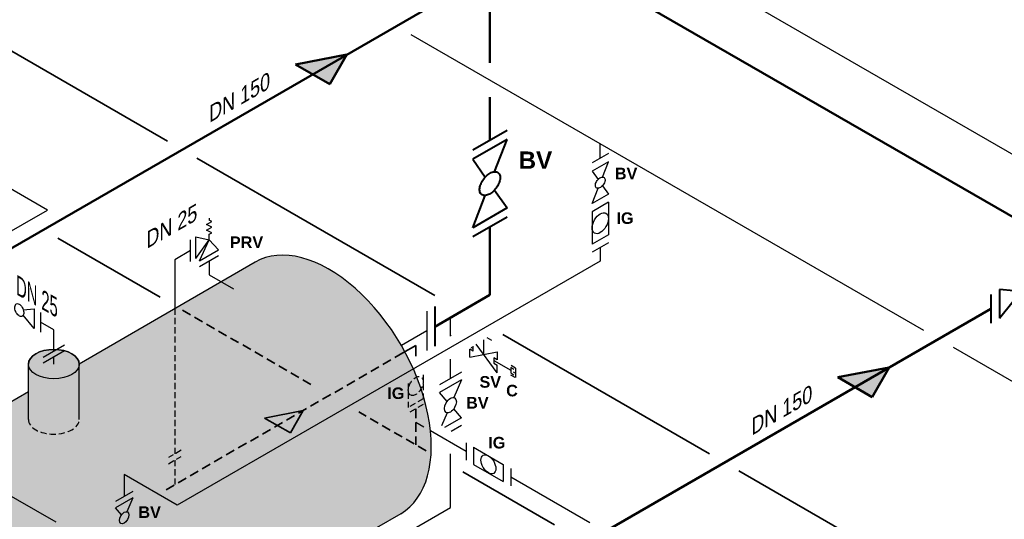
# Model space of a CAD drawing. Header units: millimetres. Extents: x 244 to 2461, y -1517 to 72.
# Tile 17 of 32: x 1331 to 1530, y -862 to -761. Entities that reach past the tile are written whole.
import ezdxf

# ---------------------------------------------------------------- set-up
doc = ezdxf.new("R2010")
doc.units = ezdxf.units.MM
doc.linetypes.add('VERDECKT2', pattern=[0.1875, 0.125, -0.0625])
for name, color, linetype, lineweight in [('Armatur-Entleerung', 7, 'Continuous', 30), ('Armaturen-Auslagerung', 7, 'Continuous', 40), ('Auslagerung', 1, 'Continuous', 50), ('Entleerung', 74, 'Continuous', 35), ('Text', 7, 'Continuous', 18), ('Text groß', 7, 'Continuous', 18)]:
    doc.layers.add(name, color=color, linetype=linetype, lineweight=lineweight)
for name, color, linetype in [('DN 025-', 8, 'Continuous'), ('effekte', 7, 'Continuous'), ('Filter', 8, 'Continuous'), ('Langsame Befüllung', 40, 'Continuous'), ('Probeentnahme', 1, 'Continuous')]:
    doc.layers.add(name, color=color, linetype=linetype)
doc.styles.add('isotext', font='arial.ttf', dxfattribs={"oblique": 30, "height": 3})

msp = doc.modelspace()

# ---------------------------------------------------------------- hatches: boundary and pattern name
at = {"layer": 'Auslagerung'}
h = msp.add_hatch(color=256, dxfattribs=at)
h.paths.add_polyline_path([(1396.929977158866, -768.2912341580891), (1386.53767546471, -770.2912335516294), (1390.001777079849, -772.2912335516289)])
h.paths.add_polyline_path([(1396.929980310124, -768.2912335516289), (1396.929977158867, -768.2912341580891), (1390.001777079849, -772.2912335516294), (1393.465878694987, -774.2912335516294)])
h = msp.add_hatch(color=256, dxfattribs=at)
h.paths.add_polyline_path([(1506.529715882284, -831.5686728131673), (1496.137414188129, -833.5686722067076), (1499.601515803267, -835.5686722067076)])
h.paths.add_polyline_path([(1506.529719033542, -831.5686722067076), (1506.529715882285, -831.5686728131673), (1499.601515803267, -835.5686722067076), (1503.065617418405, -837.5686722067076)])
at = {"layer": 'effekte', "true_color": 0xc9c8c0}
h = msp.add_hatch(color=9, dxfattribs=at)
edge = h.paths.add_edge_path()
edge.add_line((906.9991178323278, -808.9316157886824), (787.9918579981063, -740.2227422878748))
edge.add_line((787.9918579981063, -740.222742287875), (787.9918579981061, -869.9623724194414))
edge.add_line((787.9918579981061, -869.9623724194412), (1382.826573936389, -1213.390355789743))
edge.add_line((1382.826573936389, -1213.390355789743), (1412.018775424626, -1196.536230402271))
edge.add_line((1412.018775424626, -1196.536230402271), (1401.344040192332, -1190.373169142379))
edge.add_ellipse((1397.01391317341, -1187.873169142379), major_axis=(3.061862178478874, -5.303300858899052), ratio=0.5773502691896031, start_angle=0, end_angle=45.000000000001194, ccw=False)
edge.add_line((1400.075775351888, -1193.176470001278), (1394.239749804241, -1196.54590092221))
edge.add_ellipse((1391.768932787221, -1190.90135998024), major_axis=(3.061862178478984, -5.303300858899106), ratio=0.5773502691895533, start_angle=180.0000000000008, end_angle=360.00000000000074, ccw=False)
edge.add_ellipse((1391.768932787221, -1190.90135998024), major_axis=(3.061862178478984, -5.303300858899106), ratio=0.5773502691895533, start_angle=7.772515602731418e-13, end_angle=180.0000000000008)
edge.add_line((1388.707070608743, -1185.598059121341), (1390.890188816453, -1184.337635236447))
edge.add_line((1390.890188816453, -1184.337635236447), (1346.303971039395, -1158.595770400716))
edge.add_ellipse((1341.973844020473, -1156.095770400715), major_axis=(3.061862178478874, -5.303300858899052), ratio=0.5773502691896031, start_angle=0, end_angle=45.000000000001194, ccw=False)
edge.add_line((1345.035706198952, -1161.399071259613), (1339.199680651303, -1164.768502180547))
edge.add_ellipse((1336.728863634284, -1159.123961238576), major_axis=(3.061862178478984, -5.303300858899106), ratio=0.5773502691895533, start_angle=180.0000000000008, end_angle=360.00000000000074, ccw=False)
edge.add_ellipse((1336.728863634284, -1159.123961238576), major_axis=(3.061862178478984, -5.303300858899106), ratio=0.5773502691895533, start_angle=7.772515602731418e-13, end_angle=180.0000000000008)
edge.add_line((1333.667001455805, -1153.820660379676), (1335.850119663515, -1152.560236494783))
edge.add_line((1335.850119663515, -1152.560236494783), (1044.980056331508, -984.6263271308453))
edge.add_ellipse((1040.649929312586, -982.1263271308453), major_axis=(3.061862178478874, -5.303300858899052), ratio=0.577350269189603, start_angle=0, end_angle=45.000000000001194, ccw=False)
edge.add_line((1043.711791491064, -987.4296279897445), (1037.875765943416, -990.799058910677))
edge.add_ellipse((1035.404948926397, -985.154517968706), major_axis=(3.061862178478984, -5.303300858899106), ratio=0.5773502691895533, start_angle=180.0000000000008, end_angle=360.0000000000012, ccw=False)
edge.add_ellipse((1035.404948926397, -985.154517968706), major_axis=(3.061862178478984, -5.303300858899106), ratio=0.5773502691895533, start_angle=1.245041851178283e-12, end_angle=180.0000000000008)
edge.add_line((1032.343086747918, -979.8512171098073), (1034.526204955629, -978.5907932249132))
edge.add_line((1034.526204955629, -978.5907932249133), (989.9399871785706, -952.8489283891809))
edge.add_ellipse((985.6098601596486, -950.3489283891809), major_axis=(3.061862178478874, -5.303300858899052), ratio=0.5773502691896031, start_angle=0, end_angle=45.000000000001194, ccw=False)
edge.add_line((988.6717223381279, -955.6522292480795), (982.8356967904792, -959.0216601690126))
edge.add_ellipse((980.3648797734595, -953.3771192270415), major_axis=(3.061862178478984, -5.303300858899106), ratio=0.5773502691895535, start_angle=180.0000000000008, end_angle=360.0000000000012, ccw=False)
edge.add_ellipse((980.3648797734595, -953.3771192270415), major_axis=(3.061862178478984, -5.303300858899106), ratio=0.5773502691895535, start_angle=1.245041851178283e-12, end_angle=180.0000000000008)
edge.add_line((977.3030175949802, -948.0738183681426), (979.4861358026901, -946.8133944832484))
edge.add_line((979.4861358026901, -946.8133944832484), (934.8999180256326, -921.0715296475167))
edge.add_ellipse((930.5697910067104, -918.5715296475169), major_axis=(3.061862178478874, -5.303300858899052), ratio=0.577350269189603, start_angle=0, end_angle=45.000000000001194, ccw=False)
edge.add_line((933.6316531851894, -923.8748305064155), (927.7956276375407, -927.2442614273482))
edge.add_ellipse((925.3248106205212, -921.5997204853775), major_axis=(3.061862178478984, -5.303300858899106), ratio=0.5773502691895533, start_angle=180.0000000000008, end_angle=360.0000000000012, ccw=False)
edge.add_ellipse((925.3248106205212, -921.5997204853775), major_axis=(3.061862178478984, -5.303300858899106), ratio=0.5773502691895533, start_angle=1.245041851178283e-12, end_angle=180.0000000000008)
edge.add_line((922.2629484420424, -916.2964196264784), (924.4460666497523, -915.0359957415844))
edge.add_line((924.4460666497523, -915.0359957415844), (906.9991178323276, -904.9629951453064))
edge.add_line((906.9991178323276, -904.9629951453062), (906.9991178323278, -808.9316157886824))
at = {"layer": 'effekte'}
h = msp.add_hatch(color=253, dxfattribs=at)
h.set_gradient(color1=(156, 156, 156), rotation=29.999999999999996, tint=1, name='CURVED')
edge = h.paths.add_edge_path()
edge.add_ellipse((1393.090517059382, -835.7013842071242), major_axis=(-14.69693845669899, 25.45584412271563), ratio=0.5826532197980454, start_angle=179.9993934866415, end_angle=360)
edge.add_line((1378.393578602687, -810.2455400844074), (1342.811748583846, -830.8976555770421))
edge.add_line((1342.811748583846, -830.8976555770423), (1342.811748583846, -842.4892164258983))
edge.add_ellipse((1337.667820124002, -842.0992463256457), major_axis=(5.143928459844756, -5.198654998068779e-15), ratio=0.5754303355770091, start_angle=180, end_angle=360, ccw=False)
edge.add_line((1332.523891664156, -842.0992463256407), (1332.523891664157, -836.4984509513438))
edge.add_line((1332.523891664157, -836.4984509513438), (1290.118640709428, -860.9811340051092))
edge.add_ellipse((1301.092246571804, -888.8166104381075), major_axis=(-15.3229741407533, 26.54016973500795), ratio=0.5542783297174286, start_angle=196.4344612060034, end_angle=344.9374247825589, ccw=False)
edge.add_line((1319.95109597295, -911.869574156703), (1407.787298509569, -861.1573189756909))
h = msp.add_hatch(color=253, dxfattribs=at)
h.set_gradient(color1=(156, 156, 156), rotation=29.999999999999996, tint=1, name='CURVED')
edge = h.paths.add_edge_path()
edge.add_ellipse((1337.667820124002, -830.8976555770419), major_axis=(-5.143928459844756, 0), ratio=0.5773502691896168, start_angle=0, end_angle=180, ccw=False)
edge.add_line((1332.523891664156, -830.8976555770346), (1332.523891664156, -842.0992463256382))
edge.add_ellipse((1337.667820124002, -842.0992463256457), major_axis=(5.143928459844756, -5.198654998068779e-15), ratio=0.5754303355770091, start_angle=180, end_angle=360)
edge.add_line((1342.811748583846, -842.0992463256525), (1342.811748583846, -830.8976555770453))
edge = h.paths.add_edge_path()
edge.add_ellipse((1337.667820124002, -830.8976555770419), major_axis=(-5.143928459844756, 0), ratio=0.5773502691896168, start_angle=0, end_angle=360)
at = {"layer": 'Entleerung'}
h = msp.add_hatch(color=74, dxfattribs=at)
h.paths.add_polyline_path([(1388.057963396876, -840.2963787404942), (1380.270339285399, -841.830286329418), (1382.874919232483, -843.3189647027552)])
h.paths.add_polyline_path([(1388.057965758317, -840.2963782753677), (1388.057963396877, -840.2963787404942), (1382.874919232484, -843.3189647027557), (1385.479499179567, -844.8076430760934)])

# ---------------------------------------------------------------- linework, layer by layer
at = {"layer": 'Armatur-Entleerung', "linetype": 'VERDECKT2', "ltscale": 10}
for p, q in [((1412.326088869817, -833.0615670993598), (1412.326088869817, -837.9099275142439)), ((1409.326139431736, -834.7937497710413), (1409.326139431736, -839.6419491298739)), ((1412.326088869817, -837.9099275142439), (1409.326139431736, -839.6419491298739)), ((1412.326107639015, -839.0574630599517), (1409.326158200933, -840.7894846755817))]:
    msp.add_line(p, q, dxfattribs=at)
msp.add_ellipse((1410.826114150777, -835.3118950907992), major_axis=(-1.060642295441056, -1.837086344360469), ratio=0.5773502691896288, dxfattribs=at)
at = {"layer": 'Armaturen-Auslagerung'}
for p, q in [((1429.277333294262, -783.6197457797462), (1422.349130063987, -787.6197457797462)), ((1429.277339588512, -785.4511066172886), (1422.349136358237, -789.4511066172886)), ((1426.742568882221, -791.9843195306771), (1429.277339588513, -785.4511066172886)), ((1422.349136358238, -789.4511066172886), (1424.88239232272, -793.0573329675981)), ((1426.741489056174, -795.7020647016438), (1429.277302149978, -799.3074546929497)), ((1422.349098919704, -803.3074546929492), (1424.882346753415, -796.7757610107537)), ((1429.277302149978, -799.3074546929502), (1422.349098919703, -803.3074546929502)), ((1429.277308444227, -801.1388155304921), (1422.349105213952, -805.1388155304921)), ((1528.816817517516, -821.5880408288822), (1537.477017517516, -810.8144408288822)), ((1537.477017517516, -816.5880408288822), (1528.816817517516, -815.8144408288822)), ((1528.816817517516, -815.8144408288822), (1528.816817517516, -821.5880408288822)), ((1527.084766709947, -816.8144408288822), (1527.084766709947, -822.5880408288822)), ((1414.678892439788, -819.2374418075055), (1414.678892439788, -827.2374418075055)), ((1414.678892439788, -819.2374418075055), (1414.678892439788, -827.2374418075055))]:
    msp.add_line(p, q, dxfattribs=at)
msp.add_lwpolyline([(1427.472507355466, -792.1716896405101, -0.1593), (1427.824267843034, -792.6994809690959, -0.1064), (1427.869434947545, -793.4830041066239, -0.0713), (1427.601480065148, -794.4031482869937, -0.0576), (1427.06097661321, -795.3198483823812, -0.0576), (1426.330178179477, -796.0934552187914, -0.0713), (1425.520395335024, -796.606103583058, -0.1064), (1424.755027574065, -796.7799887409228, -0.1593), (1424.150552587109, -796.5885022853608, -0.1593), (1423.798792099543, -796.060710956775, -0.1064), (1423.753624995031, -795.2771878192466, -0.0713), (1424.021579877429, -794.3570436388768, -0.0576), (1424.562083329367, -793.4403435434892, -0.0576), (1425.2928817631, -792.666736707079, -0.0713), (1426.102664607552, -792.1540883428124, -0.1064), (1426.868032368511, -791.9802031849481, -0.1593)], format="xyb", close=True, dxfattribs=at)
at = {"layer": 'Auslagerung'}
for p, q in [((1443.191569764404, -750.1684523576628), (1546.863855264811, -810.0236742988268)), ((1309.914699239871, -818.5295835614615), (1417.485027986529, -756.4238021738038)), ((1425.813148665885, -769.9545679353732), (1425.813148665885, -756.7377868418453)), ((1386.537675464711, -770.2912335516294), (1396.929980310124, -768.2912335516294)), ((1396.929980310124, -768.2912335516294), (1393.465878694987, -774.2912335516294)), ((1386.537675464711, -770.2912335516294), (1393.465878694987, -774.2912335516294)), ((1425.813231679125, -785.6197457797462), (1425.813153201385, -776.8827737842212)), ((1425.813175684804, -816.8928853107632), (1425.813175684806, -803.138833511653)), ((1425.813175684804, -816.8928853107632), (1414.678892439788, -823.3212667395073)), ((1419.51443796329, -881.8070222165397), (1527.084766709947, -819.701240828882)), ((1419.51443796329, -881.8070222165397), (1527.084766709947, -819.701240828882)), ((1496.13741418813, -833.5686722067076), (1506.529719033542, -831.5686722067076)), ((1506.529719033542, -831.5686722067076), (1503.065617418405, -837.5686722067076)), ((1496.13741418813, -833.5686722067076), (1503.065617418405, -837.5686722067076))]:
    msp.add_line(p, q, dxfattribs=at)
at = {"layer": 'DN 025-', "color": 74}
for p, q in [((1454.174653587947, -743.8273659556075), (1557.846939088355, -803.6825878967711)), ((1336.396888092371, -799.7181030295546), (1320.421215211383, -790.4945439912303)), ((1265.13152475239, -840.9040065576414), (1336.396888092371, -799.7181030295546)), ((1412.488004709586, -843.6493296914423), (1410.826132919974, -842.6898475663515)), ((1421.02110562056, -848.575917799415), (1413.804967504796, -844.4096785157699)), ((1445.996626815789, -862.9955416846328), (1430.020953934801, -853.7719826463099))]:
    msp.add_line(p, q, dxfattribs=at)
at = {"layer": 'DN 025-', "lineweight": -3}
for p, q in [((1368.553637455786, -802.662784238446), (1369.588817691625, -802.0675996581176)), ((1369.072943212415, -801.3845818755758), (1369.072219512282, -801.7982281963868)), ((1369.588817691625, -802.0675996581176), (1369.072219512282, -801.7982281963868)), ((1368.551653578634, -803.7967117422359), (1369.586833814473, -803.201527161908)), ((1369.584849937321, -804.3354546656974), (1368.551653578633, -803.7967117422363)), ((1369.586833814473, -803.201527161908), (1368.553637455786, -802.6627842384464)), ((1365.293734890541, -810.1508935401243), (1365.293734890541, -805.7314463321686)), ((1366.357734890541, -809.5404479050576), (1366.357734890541, -805.1210006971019)), ((1366.357734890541, -805.1210006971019), (1369.065311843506, -805.7428511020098)), ((1366.357734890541, -809.5404479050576), (1369.065311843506, -805.7428511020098)), ((1367.142091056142, -809.9918360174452), (1369.06531464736, -805.7428449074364)), ((1370.977495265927, -807.7866680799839), (1369.065311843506, -805.7428511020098)), ((1369.06531815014, -805.7428496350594), (1369.067259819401, -804.633046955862)), ((1369.067259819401, -804.633046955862), (1369.584849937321, -804.3354546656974)), ((1367.142091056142, -809.9918360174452), (1370.977495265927, -807.7866680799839)), ((1370.975338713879, -809.0152347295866), (1367.139934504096, -811.2204026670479)), ((1331.494402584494, -819.8916049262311), (1333.689535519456, -819.6949131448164)), ((1333.689535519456, -819.6949131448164), (1333.689535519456, -823.6949131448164)), ((1333.689535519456, -823.6949131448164), (1331.494541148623, -820.9650612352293)), ((1334.953704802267, -820.4238191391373), (1334.953704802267, -824.4238191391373)), ((1339.832883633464, -827.0446888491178), (1335.502756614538, -829.5446888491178)), ((1420.068754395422, -832.5088910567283), (1415.627626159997, -835.0698000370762)), ((1420.068754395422, -834.069717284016), (1415.627626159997, -836.6306262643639)), ((1420.068754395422, -834.069717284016), (1418.513155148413, -837.665259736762)), ((1417.183572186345, -838.4325450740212), (1415.627626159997, -836.6306262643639)), ((1417.183225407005, -840.739199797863), (1416.036858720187, -843.3888604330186)), ((1420.068754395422, -841.7738332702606), (1416.652034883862, -843.7440325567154)), ((1420.068754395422, -841.7738332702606), (1418.512808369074, -839.9719144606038)), ((1420.068754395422, -843.3346594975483), (1418.004588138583, -844.5249295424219)), ((1421.02110562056, -846.8438961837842), (1421.021105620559, -850.3079394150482)), ((1422.521080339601, -847.7099069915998), (1428.520979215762, -851.1739502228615)), ((1422.521080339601, -847.7099069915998), (1422.5210803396, -851.1739502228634)), ((1422.5210803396, -851.1739502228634), (1428.520979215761, -854.6379934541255)), ((1428.520979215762, -851.1739502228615), (1428.520979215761, -854.6379934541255)), ((1430.020953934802, -852.0399610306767), (1430.020953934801, -855.5040042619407))]:
    msp.add_line(p, q, dxfattribs=at)
at = {"layer": 'DN 025-', "color": 7, "lineweight": -3}
for p, q in [((1369.057636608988, -810.117818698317), (1369.052877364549, -812.8300909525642)), ((1369.052877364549, -812.8300909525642), (1373.966209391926, -815.6780034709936)), ((1417.84869859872, -825.2538808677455), (1417.848698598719, -821.4080349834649)), ((1417.848698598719, -833.7890524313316), (1417.848698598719, -829.8727903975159)), ((1417.848483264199, -859.8998277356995), (1417.848275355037, -849.0534844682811)), ((1381.287599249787, -881.0292091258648), (1417.848483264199, -859.8998277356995))]:
    msp.add_line(p, q, dxfattribs=at)
at = {"layer": 'DN 025-', "color": 32}
for p, q in [((1337.667820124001, -823.9905194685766), (1334.953704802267, -822.4238191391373)), ((1337.667820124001, -828.2946888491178), (1337.667820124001, -823.9905194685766))]:
    msp.add_line(p, q, dxfattribs=at)
at = {"layer": 'DN 025-', "linetype": 'Continuous', "lineweight": -3}
msp.add_line((1417.848698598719, -825.0641836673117), (1418.012534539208, -825.1592813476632), dxfattribs=at)
at = {"layer": 'DN 025-', "linetype": 'VERDECKT2', "lineweight": -3, "ltscale": 10}
for p, q in [((1363.416547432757, -848.333501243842), (1360.862126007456, -849.8084565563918)), ((1360.862161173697, -851.0370708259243), (1363.416582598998, -849.5621155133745))]:
    msp.add_line(p, q, dxfattribs=at)
at = {"layer": 'DN 025-', "color": 7, "linetype": 'VERDECKT2', "lineweight": -3, "ltscale": 10}
msp.add_line((1362.139371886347, -850.2995931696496), (1362.139371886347, -855.2593314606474), dxfattribs=at)
at = {"layer": 'DN 025-', "color": 7, "lineweight": -3, "flags": 128}
msp.add_lwpolyline([(1365.293734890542, -807.9411699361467), (1362.139144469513, -809.7694717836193), (1362.139212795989, -819.6797664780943)], dxfattribs=at)
at = {"layer": 'DN 025-', "lineweight": -3}
msp.add_lwpolyline([(1330.148459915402, -818.692470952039, -0.1593), (1330.464940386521, -818.6721020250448, -0.1064), (1330.815507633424, -818.8484248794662, -0.0713), (1331.146953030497, -819.1944887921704, -0.0576), (1331.408769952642, -819.6577086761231, -0.0576), (1331.561051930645, -820.1675553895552, -0.0713), (1331.580589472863, -820.6463637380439, -0.1064), (1331.464542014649, -821.0212489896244, -0.1593), (1331.230507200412, -821.2351227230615, -0.1593), (1330.914026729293, -821.2554916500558, -0.1064), (1330.56345948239, -821.0791687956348, -0.0713), (1330.232014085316, -820.7331048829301, -0.0576), (1329.970197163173, -820.2698849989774, -0.0576), (1329.817915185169, -819.7600382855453, -0.0713), (1329.79837764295, -819.2812299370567, -0.1064), (1329.914425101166, -818.9063446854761, -0.1593)], format="xyb", close=True, dxfattribs=at)
at = {"layer": 'DN 025-', "color": 7, "linetype": 'VERDECKT2', "lineweight": -3, "ltscale": 10, "flags": 128}
msp.add_lwpolyline([(1362.139212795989, -819.6797664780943), (1362.139415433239, -849.0709334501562)], dxfattribs=at)
at = {"layer": 'DN 025-', "lineweight": -3}
for centre, major_axis, ratio in [((1417.84819027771, -839.202229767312), (-0.8482498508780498, -1.469371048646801), 0.5773815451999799), ((1425.521029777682, -851.1739502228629), (1.060642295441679, -1.83708634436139), 0.5773502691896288)]:
    msp.add_ellipse(centre, major_axis=major_axis, ratio=ratio, dxfattribs=at)
at = {"layer": 'Entleerung', "color": 74}
for p, q in [((1360.62740427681, -785.7864768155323), (1318.817712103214, -761.6476397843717)), ((1414.678892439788, -816.9931180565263), (1366.554856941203, -789.2086932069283)), ((1359.139196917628, -817.3767275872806), (1338.452798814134, -805.4334300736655)), ((1470.227143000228, -849.0639154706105), (1428.417450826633, -824.9250784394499)), ((1380.270339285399, -841.8302863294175), (1388.057965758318, -840.2963782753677)), ((1380.270339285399, -841.8302863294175), (1385.479499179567, -844.8076430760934)), ((1388.057965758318, -840.2963782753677), (1385.479499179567, -844.8076430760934)), ((1438.864965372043, -863.4064214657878), (1420.340999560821, -852.7116048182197)), ((1524.278631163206, -880.2705567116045), (1476.154595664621, -852.4861318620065))]:
    msp.add_line(p, q, dxfattribs=at)
at = {"layer": 'Entleerung', "color": 74, "linetype": 'VERDECKT2', "ltscale": 15}
for p, q in [((1389.64654291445, -834.9901520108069), (1363.631067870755, -819.9701104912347)), ((1408.249564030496, -828.6366208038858), (1359.948854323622, -856.5240738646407)), ((1410.826132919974, -839.9234738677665), (1410.826132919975, -847.2181940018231)), ((1412.954992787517, -848.447291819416), (1399.316717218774, -840.5732297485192))]:
    msp.add_line(p, q, dxfattribs=at)
at = {"layer": 'Entleerung'}
for q in [(1408.249564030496, -828.6366208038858), (1410.826102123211, -829.3087558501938)]:
    msp.add_line((1410.826107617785, -827.1489979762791), q, dxfattribs=at)
at = {"layer": 'Filter'}
for p, q in [((1378.393578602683, -810.2455400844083), (1342.811748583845, -830.8976555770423)), ((1413.092884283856, -820.1531167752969), (1413.092884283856, -828.1531167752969)), ((1413.092884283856, -820.1531167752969), (1413.092884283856, -828.1531167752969)), ((1413.092884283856, -824.1531167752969), (1407.922491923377, -827.1382441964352)), ((1413.092884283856, -824.1531167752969), (1407.922491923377, -827.1382441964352)), ((1339.832883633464, -828.2011102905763), (1335.502756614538, -830.7011102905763)), ((1337.667820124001, -830.8976555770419), (1337.667820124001, -829.4511102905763)), ((1332.523891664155, -842.0992463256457), (1332.523891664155, -830.8976555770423)), ((1342.811748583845, -842.0992463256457), (1342.811748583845, -830.8976555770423)), ((1332.523891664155, -836.4984509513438), (1290.118640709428, -860.9811340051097)), ((1407.78729994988, -861.1573181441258), (1319.95109597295, -911.869574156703))]:
    msp.add_line(p, q, dxfattribs=at)
for centre, major_axis, ratio, start_param, end_param in [((1393.090517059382, -835.7013842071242), (-14.69693845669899, 25.45584412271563), 0.5826532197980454, 3.14158206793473, 6.283185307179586), ((1393.090517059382, -835.7013842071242), (-14.69693845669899, 25.45584412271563), 0.5826532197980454, 3.14158206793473, 6.283185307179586), ((1337.667820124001, -830.8976555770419), (5.143928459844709, -4.91310960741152e-15), 0.5773502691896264, 0, 3.141592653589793)]:
    msp.add_ellipse(centre, major_axis=major_axis, ratio=ratio, start_param=start_param, end_param=end_param, dxfattribs=at)
msp.add_ellipse((1337.667820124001, -830.8976555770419), major_axis=(-5.143928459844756, 0), ratio=0.5773502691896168, dxfattribs=at)
at = {"layer": 'Filter', "linetype": 'VERDECKT2', "ltscale": 10}
msp.add_ellipse((1337.667820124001, -842.0992463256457), major_axis=(5.143928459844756, -5.198654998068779e-15), ratio=0.5754303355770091, start_param=3.141592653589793, end_param=6.283185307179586, dxfattribs=at)
at = {"layer": 'Langsame Befüllung'}
for p, q in [((1513.530842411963, -824.0625036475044), (1409.931103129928, -764.2491662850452)), ((1448.11973666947, -789.2576412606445), (1448.11973666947, -786.2973841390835)), ((1448.120816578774, -807.3253596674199), (1448.120642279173, -810.0841956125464)), ((1448.120642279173, -810.0841956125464), (1362.619924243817, -859.4526483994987)), ((1638.707975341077, -896.333555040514), (1519.530841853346, -827.5266049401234)), ((1338.111045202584, -862.8759102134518), (1309.842152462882, -846.5531632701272)), ((1351.884622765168, -853.2539758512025), (1351.884622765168, -857.7024095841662)), ((1362.619924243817, -859.4526483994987), (1351.884622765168, -853.2539758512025))]:
    msp.add_line(p, q, dxfattribs=at)
at = {"layer": 'Langsame Befüllung', "color": 8}
for p, q in [((1449.763407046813, -788.3086647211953), (1446.47819060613, -790.2053853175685)), ((1449.763396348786, -789.9512514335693), (1446.478236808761, -791.847939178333)), ((1448.561479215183, -793.0491176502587), (1449.763396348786, -789.9512514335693)), ((1446.478236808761, -791.847939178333), (1447.679435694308, -793.5579105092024)), ((1446.478219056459, -798.4182305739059), (1447.679414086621, -795.3210847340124)), ((1448.560967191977, -794.8119680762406), (1449.763378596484, -796.5215428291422)), ((1449.763378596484, -796.5215428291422), (1446.478219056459, -798.4182305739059)), ((1449.763407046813, -798.1641069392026), (1446.47819060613, -800.0608275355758)), ((1446.47819060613, -800.0608275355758), (1446.47819060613, -806.6311496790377)), ((1449.763407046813, -798.1641069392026), (1449.763407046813, -804.7344290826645)), ((1449.763407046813, -804.7344290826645), (1446.47819060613, -806.6311496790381)), ((1449.763396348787, -806.377015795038), (1446.478236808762, -808.2737035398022)), ((1353.631594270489, -856.695045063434), (1350.136851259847, -858.7102354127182)), ((1353.631594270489, -857.9232659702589), (1350.136851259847, -859.9384563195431)), ((1353.631594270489, -857.9232659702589), (1352.407486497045, -860.7526138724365)), ((1351.361231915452, -861.356394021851), (1350.136851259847, -859.9384563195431))]:
    msp.add_line(p, q, dxfattribs=at)
msp.add_lwpolyline([(1448.907595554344, -793.1379632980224, -0.1593), (1449.074390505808, -793.3882271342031, -0.1064), (1449.095807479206, -793.7597518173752, -0.0713), (1448.968750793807, -794.1960583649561, -0.0576), (1448.712459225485, -794.6307318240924, -0.0576), (1448.365935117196, -794.9975544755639, -0.0713), (1447.981958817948, -795.2406379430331, -0.1064), (1447.619042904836, -795.3230894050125, -0.1593), (1447.332417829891, -795.2322919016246, -0.1593), (1447.165622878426, -794.982028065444, -0.1064), (1447.144205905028, -794.6105033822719, -0.0713), (1447.271262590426, -794.174196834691, -0.0576), (1447.527554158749, -793.7395233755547, -0.0576), (1447.874078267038, -793.3727007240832, -0.0713), (1448.258054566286, -793.129617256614, -0.1064), (1448.620970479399, -793.0471657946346, -0.1593)], format="xyb", close=True, dxfattribs=at)
for centre, major_axis, ratio in [((1448.120798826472, -802.3976283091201), (-1.161499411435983, -2.011775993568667), 0.577350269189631), ((1351.884222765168, -861.9620622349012), (-0.6674914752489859, -1.156254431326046), 0.5773815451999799)]:
    msp.add_ellipse(centre, major_axis=major_axis, ratio=ratio, dxfattribs=at)
at = {"layer": 'Probeentnahme', "linetype": 'Continuous'}
for p, q in [((1426.240126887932, -826.1154376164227), (1425.301076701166, -825.5697578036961)), ((1421.785648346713, -829.4758556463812), (1421.790062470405, -827.8976536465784)), ((1422.41349149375, -828.2599267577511), (1421.790062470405, -827.8976536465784)), ((1422.001752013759, -827.4748009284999), (1422.412722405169, -827.7133464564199)), ((1422.41349149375, -828.2599267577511), (1422.416357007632, -827.235406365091)), ((1427.283146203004, -832.6702204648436), (1423.016457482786, -826.8889059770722)), ((1424.548574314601, -826.0042556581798), (1424.540324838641, -828.9537288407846)), ((1421.785648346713, -829.4758556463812), (1427.29500133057, -828.431602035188)), ((1426.648317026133, -829.62318880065), (1426.645252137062, -830.7189927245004)), ((1427.290624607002, -829.9964321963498), (1426.648317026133, -829.62318880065)), ((1427.29500133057, -828.431602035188), (1427.290624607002, -829.9964321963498)), ((1426.645252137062, -830.7189927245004), (1427.28755971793, -831.0922361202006)), ((1426.646792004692, -830.1684367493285), (1430.025028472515, -832.1315218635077)), ((1427.283146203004, -832.6702204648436), (1427.28755971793, -831.0922361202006)), ((1430.026553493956, -831.5862739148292), (1430.023488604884, -832.68207783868)), ((1430.668861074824, -831.959517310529), (1430.026553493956, -831.5862739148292)), ((1430.994982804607, -831.7213629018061), (1430.098672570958, -831.2005191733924)), ((1430.994982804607, -831.7213629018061), (1430.989795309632, -833.5760719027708)), ((1430.023488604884, -832.68207783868), (1430.665796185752, -833.0553212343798)), ((1430.960859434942, -833.6194126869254), (1430.08502572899, -833.1104678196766)), ((1430.55521839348, -832.4396139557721), (1430.992263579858, -832.6935798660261))]:
    msp.add_line(p, q, dxfattribs=at)

# ---------------------------------------------------------------- texts
at = {"layer": 'Text', "width": 5.46291058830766, "attachment_point": 1}
for s, insert, char_height in [('{\\fArial|b1|i0|c0|p34;BV}', (1431.619952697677, -787.882974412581), 3.5), ('{\\fArial|b1|i0|c0|p34;BV}', (1451.083787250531, -791.1675197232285), 2.34180516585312), ('{\\fArial|b1|i0|c0|p34;IG}', (1451.396718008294, -800.1910999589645), 2.34180516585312), ('{\\fArial|b1|i0|c0|p34;PRV}', (1373.262486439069, -805.0695188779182), 2.34180516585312), ('{\\fArial|b1|i0|c0|p34;SV}', (1423.710108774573, -833.3230556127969), 2.34180516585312), ('{\\fArial|b1|i0|c0|p34;IG}', (1405.071324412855, -835.6105840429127), 2.34180516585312), ('{\\fArial|b1|i0|c0|p34;C}', (1429.106130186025, -835.0785185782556), 2.34180516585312), ('{\\fArial|b1|i0|c0|p34;BV}', (1421.021967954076, -837.5486860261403), 2.34180516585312), ('{\\fArial|b1|i0|c0|p34;IG}', (1425.485373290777, -845.6173981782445), 2.34180516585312), ('{\\fArial|b1|i0|c0|p34;BV}', (1354.764371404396, -859.6761668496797), 2.34180516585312)]:
    msp.add_mtext(s, dxfattribs=dict(at, insert=insert, char_height=char_height))
at = {"layer": 'Text groß', "style": 'isotext', "oblique": 30}
for s, rotation, p in [('DN 150', 29.99999999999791, (1369.079843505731, -782.1446743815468)), ('DN 25', 29.99999999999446, (1356.388576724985, -807.6362443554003)), ('DN 150', 29.99999999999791, (1478.67958222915, -845.422113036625))]:
    msp.add_text(s, height=3, rotation=rotation, dxfattribs=at).set_placement(p)
at = {"layer": 'Text groß', "insert": (1338.433394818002, -821.6666616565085), "char_height": 3.5, "attachment_point": 9, "rotation": 330}
msp.add_mtext('\\W0.7;\\Q330;{\\fArial|b0|i0|c0|p34;DN 25}', dxfattribs=at)

doc.saveas('drawing.dxf')
